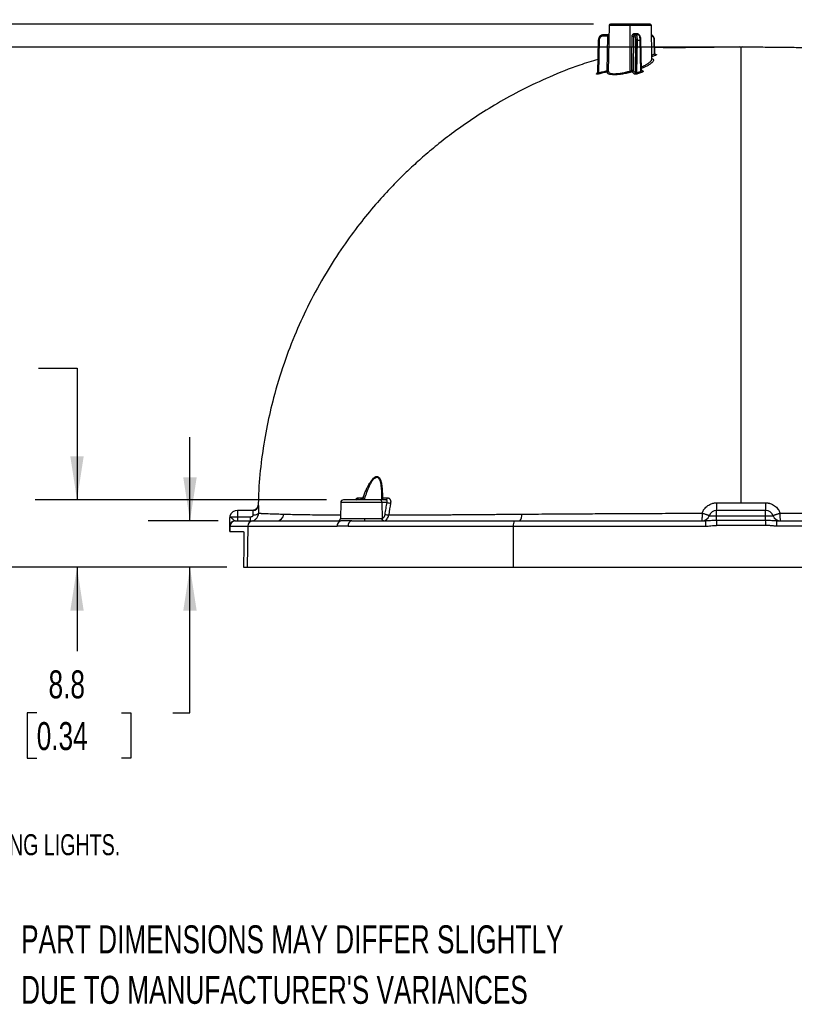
# Model space of a CAD drawing. Header units: millimetres. Extents: x 6 to 1356, y 6 to 1007.
# Tile 2 of 21: x 275 to 568, y 37 to 410. Entities that reach past the tile are written whole.
import ezdxf

# ---------------------------------------------------------------- set-up
doc = ezdxf.new("R2010")
doc.units = ezdxf.units.MM
doc.header["$LTSCALE"] = 5
doc.layers.add('DIMENSIONS', color=140, linetype='Continuous', lineweight=25)
doc.layers.add('TEXT', color=140, linetype='Continuous', lineweight=25)
doc.styles.add('SLDTEXTSTYLE0', font='TXT', dxfattribs={"width": 0.7})
doc.dimstyles.new('SLDDIMSTYLE0', dxfattribs={"dimtxt": 10.790039, "dimasz": 16.51, "dimexe": 0, "dimexo": 0.0625, "dimgap": 2.69751, "dimtad": 0, "dimtih": 1, "dimtoh": 1, "dimlfac": 0.5, "dimrnd": 1e-09, "dimzin": 12, "dimdsep": 46, "dimtxsty": 'SLDTEXTSTYLE0', "dimsah": 1, "dimcen": 0, "dimadec": 0, "dimazin": 3, "dimtfac": 1, "dimtofl": 0, "dimtmove": 0, "dimatfit": 3, "dimfxl": 0, "dimfrac": 2, "dimtolj": 1, "dimtzin": 12, "dimarcsym": 0})
doc.dimstyles.new('SLDDIMSTYLE1', dxfattribs={"dimtxt": 10.790039, "dimasz": 16.51, "dimexe": 0, "dimexo": 0.0625, "dimgap": 2.69751, "dimtad": 0, "dimtih": 1, "dimtoh": 1, "dimlfac": 0.5, "dimrnd": 1e-09, "dimzin": 12, "dimdsep": 46, "dimtxsty": 'SLDTEXTSTYLE0', "dimsah": 1, "dimcen": 0.09, "dimadec": 0, "dimazin": 3, "dimtfac": 1, "dimtmove": 0, "dimatfit": 0, "dimfxl": 0, "dimfrac": 2, "dimtolj": 1, "dimtzin": 12, "dimarcsym": 0})
doc.dimstyles.new('SLDDIMSTYLE2', dxfattribs={"dimtxt": 10.790039, "dimasz": 16.51, "dimexe": 0, "dimexo": 0.0625, "dimgap": 2.69751, "dimtad": 0, "dimtih": 1, "dimtoh": 1, "dimlfac": 0.5, "dimrnd": 1e-09, "dimzin": 12, "dimdsep": 46, "dimtxsty": 'SLDTEXTSTYLE0', "dimsah": 1, "dimcen": 0.09, "dimadec": 0, "dimazin": 3, "dimtfac": 1, "dimtofl": 0, "dimtmove": 0, "dimatfit": 3, "dimfxl": 0, "dimfrac": 2, "dimtolj": 1, "dimtzin": 12, "dimarcsym": 0})

# ---------------------------------------------------------------- blocks, each defined once
blk = doc.blocks.new('SW_NOTE_0_2')
at = {"layer": 'TEXT', "color": 0, "char_height": 10.5833, "attachment_point": 1, "style": 'SLDTEXTSTYLE0'}
for s, insert in [('PART DIMENSIONS MAY DIFFER SLIGHTLY', (0, 13.64)), ("DUE TO MANUFACTURER'S VARIANCES", (0, -5.47))]:
    blk.add_mtext(s, dxfattribs=dict(at, insert=insert))
blk = doc.blocks.new('_D')
at = {"layer": 'DIMENSIONS'}
for p, q in [((677.49, 349.33), (719.98, 391.82)), ((719.98, 391.82), (751.73, 391.82)), ((758.98, 393.34), (755.35, 393.34)), ((755.35, 393.34), (755.35, 376.19)), ((791.04, 393.34), (794.66, 393.34)), ((794.66, 393.34), (794.66, 376.19)), ((755.35, 376.19), (758.98, 376.19)), ((794.66, 376.19), (791.04, 376.19))]:
    blk.add_line(p, q, dxfattribs=at)
blk.add_solid([(677.49, 349.33), (690.96, 359.21), (687.37, 362.8)], dxfattribs=at)
at = {"layer": 'DIMENSIONS', "char_height": 10.583, "attachment_point": 1, "style": 'SLDTEXTSTYLE0'}
for s, insert in [('R91.4', (754.07, 409.4)), ('3.60', (758.98, 389.84))]:
    blk.add_mtext(s, dxfattribs=dict(at, insert=insert))
blk = doc.blocks.new('_D_1')
at = {"layer": 'DIMENSIONS'}
for p, q in [((230.64, 277.66), (227.02, 277.66)), ((227.02, 277.66), (227.02, 260.51)), ((262.71, 277.66), (266.33, 277.66)), ((266.33, 277.66), (266.33, 260.51)), ((282.16, 277.66), (296.75, 277.66)), ((296.75, 277.66), (296.75, 227.87)), ((227.02, 260.51), (230.64, 260.51)), ((266.33, 260.51), (262.71, 260.51)), ((391.22, 227.87), (280.88, 227.87)), ((353.44, 202.37), (280.88, 202.37)), ((296.75, 202.37), (296.75, 170.62))]:
    blk.add_line(p, q, dxfattribs=at)
for points in [[(296.75, 227.87), (299.29, 244.38), (294.21, 244.38)], [(296.75, 202.37), (294.21, 185.86), (299.29, 185.86)]]:
    blk.add_solid(points, dxfattribs=at)
at = {"layer": 'DIMENSIONS', "char_height": 10.583, "attachment_point": 1, "style": 'SLDTEXTSTYLE0'}
for s, insert in [('12.8', (230.64, 293.72)), ('0.50', (230.64, 274.16))]:
    blk.add_mtext(s, dxfattribs=dict(at, insert=insert))
blk = doc.blocks.new('_D_2')
at = {"layer": 'DIMENSIONS'}
for p, q in [((339.51, 219.87), (339.51, 251.62)), ((350.13, 219.87), (323.63, 219.87)), ((353.44, 202.37), (323.63, 202.37)), ((339.51, 147.26), (339.51, 202.37)), ((281.5, 147.26), (277.87, 147.26)), ((277.87, 147.26), (277.87, 130.11)), ((313.56, 147.26), (317.18, 147.26)), ((317.18, 147.26), (317.18, 130.11)), ((333.01, 147.26), (339.51, 147.26)), ((277.87, 130.11), (281.5, 130.11)), ((317.18, 130.11), (313.56, 130.11))]:
    blk.add_line(p, q, dxfattribs=at)
for points in [[(339.51, 219.87), (342.05, 236.38), (336.97, 236.38)], [(339.51, 202.37), (336.97, 185.86), (342.05, 185.86)]]:
    blk.add_solid(points, dxfattribs=at)
at = {"layer": 'DIMENSIONS', "char_height": 10.583, "attachment_point": 1, "style": 'SLDTEXTSTYLE0'}
for s, insert in [('8.8', (285.98, 163.32)), ('0.34', (281.5, 143.75))]:
    blk.add_mtext(s, dxfattribs=dict(at, insert=insert))
blk = doc.blocks.new('_D_3')
at = {"layer": 'DIMENSIONS'}
for p, q in [((492.29, 407.87), (136.86, 407.87)), ((152.74, 407.87), (152.74, 346.2)), ((136.71, 326.64), (133.08, 326.64)), ((133.08, 326.64), (133.08, 309.49)), ((168.77, 326.64), (172.39, 326.64)), ((172.39, 326.64), (172.39, 309.49)), ((133.08, 309.49), (136.71, 309.49)), ((172.39, 309.49), (168.77, 309.49)), ((152.74, 202.37), (152.74, 307.07)), ((353.44, 202.37), (136.86, 202.37))]:
    blk.add_line(p, q, dxfattribs=at)
for points in [[(152.74, 407.87), (150.2, 391.36), (155.28, 391.36)], [(152.74, 202.37), (155.28, 218.88), (150.2, 218.88)]]:
    blk.add_solid(points, dxfattribs=at)
at = {"layer": 'DIMENSIONS', "char_height": 10.583, "attachment_point": 1, "style": 'SLDTEXTSTYLE0'}
for s, insert in [('102.8', (132.22, 342.69)), ('4.05', (136.71, 323.13))]:
    blk.add_mtext(s, dxfattribs=dict(at, insert=insert))
blk = doc.blocks.new('_D_4')
at = {"layer": 'DIMENSIONS'}
for p, q in [((541.8, 399.25), (186.8, 399.25)), ((202.67, 399.25), (202.67, 324.16)), ((186.64, 304.6), (183.02, 304.6)), ((183.02, 304.6), (183.02, 287.45)), ((218.71, 304.6), (222.33, 304.6)), ((222.33, 304.6), (222.33, 287.45)), ((183.02, 287.45), (186.64, 287.45)), ((222.33, 287.45), (218.71, 287.45)), ((202.67, 202.37), (202.67, 285.03)), ((353.44, 202.37), (186.8, 202.37))]:
    blk.add_line(p, q, dxfattribs=at)
for points in [[(202.67, 399.25), (200.13, 382.74), (205.21, 382.74)], [(202.67, 202.37), (205.21, 218.88), (200.13, 218.88)]]:
    blk.add_solid(points, dxfattribs=at)
at = {"layer": 'DIMENSIONS', "char_height": 10.583, "attachment_point": 1, "style": 'SLDTEXTSTYLE0'}
for s, insert in [('98.4', (186.64, 320.65)), ('3.88', (186.64, 301.09))]:
    blk.add_mtext(s, dxfattribs=dict(at, insert=insert))

msp = doc.modelspace()

# ---------------------------------------------------------------- linework, layer by layer
for p, q in [((498.142, 407.374), (497.842, 390.164)), ((506.151, 407.374), (498.142, 407.374)), ((506.151, 407.865), (498.642, 407.865)), ((513.659, 407.865), (506.151, 407.865)), ((506.151, 407.374), (506.151, 407.865)), ((506.151, 390.152), (506.151, 407.374)), ((514.159, 407.374), (506.151, 407.374)), ((514.38, 394.74), (514.159, 407.374)), ((495.639, 403.805), (496.009, 403.865)), ((497.736, 403.374), (495.88, 403.374)), ((497.772, 403.865), (496.009, 403.865)), ((497.494, 390.319), (497.736, 403.374)), ((507.403, 403.374), (507.232, 390.319)), ((507.9, 403.374), (507.403, 403.374)), ((507.808, 404.356), (508.66, 404.356)), ((508.383, 403.865), (507.911, 403.865)), ((509.288, 403.865), (508.383, 403.865)), ((494.054, 401.902), (493.788, 389.471)), ((494.424, 401.9), (494.159, 389.47)), ((508.11, 389.47), (508.264, 401.9)), ((508.593, 389.471), (508.746, 401.902)), ((508.723, 389.552), (508.876, 401.9)), ((508.876, 401.9), (509.831, 401.9)), ((509.831, 401.9), (510.085, 390.02)), ((510.445, 390.514), (510.201, 401.902)), ((510.201, 401.902), (510.201, 401.902)), ((515.25, 401.9), (515.396, 401.904)), ((515.38, 396.623), (515.25, 401.9)), ((515.521, 396.824), (515.396, 401.904)), ((547.709, 399.256), (545.033, 399.245)), ((551.239, 399.245), (548.592, 399.256)), ((514.355, 396.184), (515.38, 396.623)), ((515.829, 396.152), (514.366, 395.525)), ((515.657, 396.442), (515.822, 396.442)), ((493.479, 389.1), (493.737, 389.423)), ((497.881, 390.163), (497.898, 390.012)), ((508.723, 389.552), (510.085, 390.02)), ((510.441, 390.672), (511.021, 390.142)), ((411.421, 227.865), (397.57, 227.865)), ((405.431, 227.865), (405.643, 228.211)), ((405.643, 227.865), (405.643, 228.211)), ((413.68, 227.865), (411.421, 227.865)), ((411.983, 227.986), (411.978, 227.865)), ((411.991, 228.354), (411.979, 227.927)), ((357.481, 223.865), (357.481, 221.465)), ((363.377, 223.865), (357.481, 223.865)), ((396.571, 226.883), (396.465, 220.848)), ((412.149, 226.883), (396.571, 226.883)), ((412.149, 226.883), (412.225, 220.863)), ((414.102, 226.883), (412.149, 226.883)), ((557.421, 223.865), (538.881, 223.865)), ((538.881, 221.865), (538.881, 223.865)), ((557.421, 221.865), (557.421, 223.865)), ((354.65, 221.857), (354.643, 221.465)), ((354.643, 221.465), (357.481, 221.465)), ((356.632, 219.865), (363.317, 219.865)), ((357.481, 221.465), (357.481, 219.865)), ((357.481, 221.465), (362.462, 221.465)), ((362.462, 219.865), (362.462, 221.465)), ((363.317, 219.865), (396.679, 219.865)), ((396.465, 220.848), (405.588, 220.848)), ((400.783, 219.865), (462.348, 219.865)), ((405.588, 220.848), (405.588, 219.865)), ((405.588, 220.848), (412.073, 220.848)), ((462.348, 219.865), (534.708, 219.865)), ((538.881, 220.048), (538.881, 221.865)), ((538.881, 221.865), (557.421, 221.865)), ((557.421, 220.048), (557.421, 221.865)), ((557.421, 221.865), (560.249, 221.865)), ((561.593, 219.865), (633.954, 219.865)), ((354.479, 217.9), (354.444, 215.865)), ((354.65, 217.9), (354.614, 215.865)), ((354.65, 217.9), (361.37, 217.9)), ((361.37, 217.9), (361.106, 202.365)), ((361.37, 217.9), (395.234, 217.9)), ((399.4, 217.9), (461.893, 217.9)), ((461.893, 217.9), (461.831, 202.365)), ((461.893, 217.9), (534.637, 217.9)), ((634.409, 217.9), (561.665, 217.9)), ((354.614, 215.865), (359.719, 215.865)), ((359.788, 202.365), (361.106, 202.365)), ((361.106, 202.365), (461.831, 202.365)), ((461.831, 202.365), (634.47, 202.365))]:
    msp.add_line(p, q)
at = {"flags": 128}
for points in [[(497.772, 403.865), (497.867, 403.875), (497.922, 403.889)], [(497.988, 403.916), (498.042, 403.948), (498.083, 403.979)], [(508.816, 403.865), (508.786, 403.875), (508.757, 403.902), (508.73, 403.948), (508.707, 404.009), (508.687, 404.083), (508.673, 404.168), (508.664, 404.26), (508.66, 404.356)], [(545.033, 399.244), (545.027, 399.249), (545.007, 399.229)], [(551.264, 399.229), (551.245, 399.249), (551.239, 399.245)], [(515.704, 396.424), (515.742, 396.424), (515.822, 396.442)], [(365.448, 222.803), (365.395, 222.654), (365.271, 222.512), (365.081, 222.382), (364.832, 222.268), (364.533, 222.176), (364.195, 222.108), (363.829, 222.066), (363.45, 222.053)]]:
    msp.add_lwpolyline(points, dxfattribs=at)
for centre, radius, start, end in [((498.642, 407.365), 0.5, 90, 179), ((513.659, 407.365), 0.5, 1, 90), ((496.449, 403.487), 0.58, 139.29528, 191.1942), ((497.999, 416.869), 13.498, 268.88434, 270.3104), ((507.139, 415.386), 12.015, 268.7417, 271.2583), ((508.479, 404.24), 0.681, 170.20638, 213.42405), ((508.392, 403.374), 0.491, 90.98724, 179.999), ((509.286, 403.389), 0.476, 40.67714, 89.75505), ((494.204, 395.196), 6.708, 88.11432, 91.27936), ((508.544, 392.22), 9.684, 88.80395, 91.66125), ((508.467, 379.216), 22.688, 88.96859, 89.29539), ((510.065, 393.756), 8.148, 89.0432, 91.64531), ((515.928, 396.696), 0.553, 187.5497, 259.69489), ((493.38, 389.519), 0.431, 283.39113, 321.99046), ((493.366, 389.201), 0.837, 347.41658, 18.74795), ((507.587, 389.519), 0.526, 287.89364, 354.6768), ((509.726, 389.807), 1.034, 194.28911, 223.12337), ((511.083, 390.265), 1.027, 193.78513, 222.7754), ((510.879, 390.582), 0.462, 226.65519, 287.92197), ((397.57, 226.865), 1, 90, 179), ((402.388, 228.683), 0.823, 276.68135, 354.36213), ((388.399, 180.286), 51.085, 70.21106, 71.04513), ((411.264, 226.988), 0.892, 353.23565, 79.80041), ((412.364, 228.197), 0.405, 93.71541, 157.16367), ((413.541, 228.631), 0.778, 280.32396, 357.86997), ((357.481, 220.865), 3, 90, 160.69744), ((363.377, 225.865), 2, 270.01065, 358.04547), ((415.51, 230.929), 4.284, 250.80665, 269.28593), ((538.881, 220.865), 3, 90, 160.52878), ((513.765, 226.046), 25.21, 355.03821, 1.59378), ((582.536, 226.046), 25.21, 178.40622, 184.96179), ((557.421, 220.865), 3, 19.47122, 90), ((356.479, 217.865), 2, 90, 179), ((355.277, 221.08), 0.742, 148.71999, 178.44769), ((356.537, 221.196), 2, 160.69744, 179), ((356.641, 217.874), 1.991, 90.2404, 179.2497), ((363.343, 217.892), 1.973, 90.75455, 179.76972), ((372.141, 222.81), 2.945, 270.6822, 353.19764), ((397.002, 218.114), 1.781, 100.45721, 186.90225), ((395.465, 220.865), 1, 270, 359), ((401.151, 218.137), 1.767, 102.03645, 187.6991), ((412.953, 220.736), 0.888, 172.79739, 258.9664), ((413.207, 220.854), 0.982, 179.47969, 259.70153), ((414.776, 226.708), 4.559, 252.06627, 269.39717), ((464.382, 218.359), 2.531, 143.47467, 190.44089), ((461.921, 221.924), 3.218, 320.23424, 9.61562), ((533.224, 222.865), 3, 270, 340.52878), ((548.383, 218.385), 13.754, 173.82247, 182.0207), ((576.445, 218.123), 37.614, 177.06716, 179.87659), ((519.856, 218.123), 37.614, 0.12341, 2.93284), ((563.077, 222.865), 3, 199.47122, 270), ((547.919, 218.385), 13.754, 357.9793, 6.17753)]:
    msp.add_arc(centre, radius, start, end)
msp.add_ellipse((730.351, -3961.295), major_axis=(0, 12940.063), ratio=0.0302453, start_param=1.24218, end_param=1.2432032)
for points, knots in [([(496.009, 403.865), (495.508, 403.865), (495.011, 403.655), (494.295, 402.929), (494.081, 402.419), (494.071, 401.9)], [0, 0, 0, 0, 0.5, 0.5, 1, 1, 1, 1]), ([(495.88, 403.374), (495.834, 403.373), (495.744, 403.37), (495.611, 403.35), (495.479, 403.318), (495.301, 403.256), (495.085, 403.142), (494.856, 402.951), (494.666, 402.718), (494.531, 402.456), (494.444, 402.18), (494.431, 401.993), (494.424, 401.9)], [0, 0, 0, 0, 0.06020811, 0.11999488, 0.17988762, 0.2404109, 0.36982205, 0.50009841, 0.62948249, 0.75980051, 0.87965641, 1, 1, 1, 1]), ([(497.736, 403.374), (497.737, 403.402), (497.739, 403.462), (497.739, 403.552), (497.74, 403.643), (497.742, 403.762), (497.751, 403.852), (497.767, 403.862), (497.772, 403.865)], [0, 0, 0, 0, 0.1088631, 0.22856201, 0.35943058, 0.50172152, 0.82867777, 1, 1, 1, 1]), ([(498.048, 403.944), (498.045, 403.943), (498.011, 403.93), (497.931, 403.9), (497.861, 403.873)], [0, 0, 0, 0, 0.108012, 1, 1, 1, 1]), ([(506.875, 403.374), (506.877, 403.416), (506.881, 403.5), (506.906, 403.624), (506.952, 403.764), (507.027, 403.914), (507.142, 404.064), (507.282, 404.189), (507.445, 404.282), (507.623, 404.345), (507.747, 404.353), (507.808, 404.356)], [0, 0, 0, 0, 0.0836331, 0.1668625, 0.2509377, 0.3763123, 0.5001158, 0.6245942, 0.7496369, 0.8759008, 1, 1, 1, 1]), ([(507.911, 403.865), (507.886, 403.864), (507.818, 403.861), (507.691, 403.824), (507.542, 403.726), (507.426, 403.563), (507.41, 403.433), (507.403, 403.374)], [0, 0, 0, 0, 0.0968113, 0.2639823, 0.5010665, 0.7724842, 1, 1, 1, 1]), ([(508.264, 401.9), (508.264, 401.947), (508.264, 402.04), (508.261, 402.178), (508.254, 402.313), (508.24, 402.496), (508.214, 402.717), (508.167, 402.95), (508.109, 403.142), (508.043, 403.276), (507.973, 403.359), (507.924, 403.369), (507.9, 403.374)], [0, 0, 0, 0, 0.0602172, 0.1200127, 0.1799135, 0.240444, 0.3698664, 0.5001468, 0.629527, 0.7598337, 0.8796743, 1, 1, 1, 1]), ([(508.876, 401.9), (508.88, 402.419), (508.83, 402.929), (508.648, 403.655), (508.518, 403.865), (508.383, 403.865)], [0, 0, 0, 0, 0.5, 0.5, 1, 1, 1, 1]), ([(508.66, 404.356), (508.719, 404.353), (508.839, 404.345), (509.062, 404.261), (509.287, 404.106), (509.381, 403.918), (509.419, 403.841)], [0, 0, 0, 0, 0.184009, 0.3727355, 0.7435091, 1, 1, 1, 1]), ([(509.288, 403.865), (509.423, 403.865), (509.558, 403.655), (509.759, 402.929), (509.822, 402.419), (509.831, 401.9)], [0, 0, 0, 0, 0.5, 0.5, 1, 1, 1, 1]), ([(510.201, 401.902), (510.186, 402.154), (510.158, 402.63), (510.004, 403.23), (509.789, 403.589), (509.569, 403.768), (509.447, 403.808), (509.389, 403.827)], [0, 0, 0, 0, 0.29626371, 0.56121472, 0.79730599, 0.90368171, 1, 1, 1, 1]), ([(515.25, 401.9), (515.248, 401.947), (515.244, 402.04), (515.226, 402.178), (515.2, 402.313), (515.151, 402.496), (515.066, 402.717), (514.925, 402.95), (514.755, 403.142), (514.567, 403.276), (514.369, 403.359), (514.237, 403.369), (514.171, 403.374)], [0, 0, 0, 0, 0.0602172, 0.1200127, 0.1799135, 0.240444, 0.3698664, 0.5001468, 0.629527, 0.7598337, 0.8796743, 1, 1, 1, 1]), ([(515.396, 401.904), (515.387, 402.033), (515.369, 402.29), (515.239, 402.781), (514.954, 403.308), (514.563, 403.688), (514.296, 403.746), (514.222, 403.762)], [0, 0, 0, 0, 0.1519109, 0.3024506, 0.598397, 0.8890988, 1, 1, 1, 1]), ([(548.151, 399.252), (545.848, 399.227), (541.238, 399.176), (534.579, 399.052), (528.404, 399.005), (522.975, 398.966), (518.492, 398.989), (516.443, 399.027), (515.467, 399.046)], [0, 0, 0, 0, 0.1690305, 0.3384791, 0.5075582, 0.6766737, 0.8459583, 1, 1, 1, 1]), ([(548.151, 226.753), (548.151, 255.524), (548.151, 298.447), (548.151, 347.05), (548.151, 380.933), (548.151, 394.897), (548.151, 399.252)], [0.02458186, 0.02458186, 0.02458186, 0.02458186, 0.33333333, 0.5, 0.66666667, 0.90511756, 0.90511756, 0.90511756, 0.90511756]), ([(551.264, 399.229), (550.979, 399.233), (550.427, 399.239), (549.624, 399.247), (548.871, 399.251), (548.385, 399.252), (548.151, 399.252)], [0, 0, 0, 0, 0.2749038, 0.5326378, 0.7740644, 1, 1, 1, 1]), ([(580.835, 399.05), (580.378, 399.039), (579.01, 399.006), (575.466, 398.97), (570.461, 398.98), (564.574, 399.035), (558.12, 399.105), (553.549, 399.188), (551.264, 399.229)], [0, 0, 0, 0, 0.0907232, 0.2720338, 0.4544133, 0.6358362, 0.8180155, 1, 1, 1, 1]), ([(515.38, 396.623), (515.406, 396.646), (515.455, 396.688), (515.504, 396.753), (515.526, 396.801), (515.521, 396.822), (515.52, 396.824)], [0, 0, 0, 0, 0.3161999, 0.5820651, 0.9619687, 1, 1, 1, 1]), ([(515.721, 396.431), (515.721, 396.431), (515.727, 396.434), (515.711, 396.447), (515.679, 396.478), (515.62, 396.54), (515.545, 396.653), (515.529, 396.769), (515.521, 396.824)], [0, 0, 0, 0, 0.00769931, 0.17335286, 0.32763325, 0.47373146, 0.74761933, 1, 1, 1, 1]), ([(515.822, 396.442), (515.852, 396.441), (515.911, 396.44), (515.984, 396.432), (516.052, 396.417), (516.104, 396.392), (516.122, 396.356), (516.103, 396.312), (516.046, 396.262), (515.957, 396.208), (515.872, 396.171), (515.829, 396.152)], [0, 0, 0, 0, 0.0825778, 0.1654701, 0.2503655, 0.3756473, 0.4997551, 0.6231134, 0.7485593, 0.8743783, 1, 1, 1, 1]), ([(493.913, 394.537), (491.626, 393.847), (485.404, 391.972), (475.82, 388.097), (465.417, 383.241), (456.078, 378.132), (447.748, 372.959), (440.383, 367.843), (433.935, 362.907), (428.353, 358.253), (423.579, 353.961), (419.286, 349.84), (414.709, 345.161), (409.451, 339.35), (403.457, 332.046), (397.133, 323.417), (390.682, 313.377), (384.739, 302.572), (379.439, 291.146), (374.866, 279.247), (371.273, 267.396), (368.581, 255.801), (366.725, 244.642), (365.585, 234.567), (365.413, 228.209), (365.348, 225.798)], [0, 0, 0, 0, 0.03165057, 0.08608689, 0.13676743, 0.18374354, 0.22704211, 0.26664759, 0.30251726, 0.33461953, 0.3629336, 0.38756657, 0.41346631, 0.44964602, 0.49137522, 0.5386213, 0.59132599, 0.64940173, 0.70188149, 0.7581169, 0.81818488, 0.86582348, 0.91574705, 0.96803838, 1, 1, 1, 1]), ([(510.419, 391.715), (510.7, 391.841), (511.479, 392.188), (512.407, 392.712), (513.214, 393.247), (513.742, 393.676), (514.181, 394.145), (514.385, 394.5), (514.371, 394.702), (514.368, 394.74)], [0, 0, 0, 0, 0.1163513, 0.3226413, 0.4735391, 0.6114565, 0.7364617, 0.9508648, 1, 1, 1, 1]), ([(514.377, 394.917), (514.567, 394.817), (514.958, 394.613), (515.028, 394.153), (514.727, 393.601), (514.034, 392.978), (512.776, 392.141), (511.345, 391.515), (510.432, 391.116)], [0, 0, 0, 0, 0.1421491, 0.2910015, 0.4393191, 0.5884388, 0.7372079, 1, 1, 1, 1]), ([(494.183, 389.019), (494.141, 389.008), (494.058, 388.987), (493.94, 388.963), (493.813, 388.942), (493.682, 388.93), (493.567, 388.934), (493.486, 388.954), (493.445, 388.99), (493.439, 389.038), (493.466, 389.079), (493.479, 389.1)], [0, 0, 0, 0, 0.084473, 0.1673891, 0.2503041, 0.3750808, 0.4998794, 0.6238524, 0.7497073, 0.8737083, 1, 1, 1, 1]), ([(493.789, 389.459), (493.784, 389.42), (493.773, 389.338), (493.736, 389.281), (493.717, 389.251)], [0, 0, 0, 0, 0.4664133, 1, 1, 1, 1]), ([(493.788, 389.471), (493.789, 389.457), (493.791, 389.43), (493.811, 389.402), (493.844, 389.384), (493.902, 389.376), (494.008, 389.396), (494.107, 389.445), (494.159, 389.47)], [0, 0, 0, 0, 0.1362139, 0.2638557, 0.3847565, 0.5010664, 0.7369435, 1, 1, 1, 1]), ([(494.159, 389.47), (494.713, 389.616), (495.823, 389.907), (496.937, 390.181), (497.494, 390.319)], [0, 0, 0, 0, 0.4995135, 1, 1, 1, 1]), ([(497.51, 389.865), (496.958, 389.729), (495.847, 389.455), (494.74, 389.165), (494.183, 389.019)], [0, 0, 0, 0, 0.4968954, 1, 1, 1, 1]), ([(506.872, 389.865), (506.748, 389.83), (506.503, 389.76), (506.133, 389.659), (505.764, 389.563), (505.394, 389.471), (504.841, 389.339), (504.108, 389.179), (502.911, 388.955), (501.487, 388.758), (499.998, 388.68), (498.797, 388.759), (498.098, 388.956), (497.731, 389.18), (497.574, 389.357), (497.5, 389.531), (497.478, 389.691), (497.499, 389.807), (497.51, 389.865)], [0, 0, 0, 0, 0.0252578, 0.050403, 0.0754734, 0.1005066, 0.1255405, 0.1882574, 0.2505422, 0.3759766, 0.5003902, 0.6246783, 0.7500679, 0.8119738, 0.8743706, 0.9161089, 0.9579269, 1, 1, 1, 1]), ([(497.494, 390.319), (497.5, 390.293), (497.511, 390.241), (497.522, 390.168), (497.53, 390.099), (497.535, 390.016), (497.533, 389.925), (497.518, 389.885), (497.51, 389.865)], [0, 0, 0, 0, 0.12992429, 0.25630812, 0.37970453, 0.50074694, 0.74699619, 1, 1, 1, 1]), ([(497.494, 390.319), (497.597, 390.317), (497.702, 390.316), (497.841, 390.316), (497.871, 390.317), (497.864, 390.319)], [0, 0, 0, 0, 0.5, 0.5, 1, 1, 1, 1]), ([(497.51, 389.865), (497.542, 389.876), (497.601, 389.895), (497.673, 389.941), (497.727, 389.988), (497.789, 390.059), (497.836, 390.145), (497.857, 390.233), (497.863, 390.282), (497.863, 390.307), (497.864, 390.319)], [0, 0, 0, 0, 0.159328, 0.2958524, 0.4095332, 0.5003547, 0.7562355, 0.8804136, 0.9408658, 1, 1, 1, 1]), ([(497.898, 390.012), (497.9, 389.954), (497.904, 389.744), (498.264, 389.474), (498.966, 389.233), (500.013, 389.135), (501.318, 389.182), (502.816, 389.374), (504.457, 389.694), (505.574, 389.996), (506.151, 390.152)], [0, 0, 0, 0, 0.0504092, 0.181661, 0.3197039, 0.4540902, 0.5891547, 0.726812, 0.8590335, 1, 1, 1, 1]), ([(506.715, 390.319), (506.72, 390.301), (506.734, 390.252), (506.758, 390.174), (506.783, 390.096), (506.813, 390.007), (506.845, 389.918), (506.863, 389.882), (506.872, 389.865)], [0, 0, 0, 0, 0.0847721, 0.2438188, 0.3870427, 0.5007702, 0.7662285, 1, 1, 1, 1]), ([(507.232, 390.319), (507.225, 390.318), (507.206, 390.317), (507.148, 390.316), (507.051, 390.316), (506.902, 390.316), (506.786, 390.318), (506.715, 390.319)], [0, 0, 0, 0, 0.1035586, 0.2705793, 0.5007386, 0.6913446, 1, 1, 1, 1]), ([(506.872, 389.865), (506.897, 389.874), (506.943, 389.892), (507.031, 389.945), (507.127, 390.033), (507.193, 390.15), (507.223, 390.248), (507.229, 390.297), (507.232, 390.319)], [0, 0, 0, 0, 0.1327389, 0.2442871, 0.5000003, 0.7557135, 0.8904307, 1, 1, 1, 1]), ([(507.748, 389.019), (507.602, 389.165), (507.31, 389.455), (507.017, 389.729), (506.872, 389.865)], [0, 0, 0, 0, 0.5031048, 1, 1, 1, 1]), ([(507.232, 390.319), (507.379, 390.181), (507.672, 389.907), (507.964, 389.616), (508.11, 389.47)], [0, 0, 0, 0, 0.50048652, 1, 1, 1, 1]), ([(508.971, 389.1), (508.929, 389.086), (508.847, 389.058), (508.718, 389.022), (508.568, 388.986), (508.397, 388.954), (508.215, 388.934), (508.052, 388.93), (507.917, 388.944), (507.809, 388.973), (507.768, 389.003), (507.748, 389.019)], [0, 0, 0, 0, 0.0845597, 0.1675541, 0.2503661, 0.37578654, 0.50003503, 0.6229745, 0.74893393, 0.87466886, 1, 1, 1, 1]), ([(508.11, 389.47), (508.118, 389.456), (508.134, 389.43), (508.175, 389.401), (508.226, 389.384), (508.306, 389.376), (508.434, 389.397), (508.538, 389.445), (508.593, 389.471)], [0, 0, 0, 0, 0.1363633, 0.2640915, 0.3849992, 0.501221, 0.7371796, 1, 1, 1, 1]), ([(508.593, 389.471), (508.615, 389.483), (508.66, 389.508), (508.702, 389.537), (508.723, 389.552)], [0, 0, 0, 0, 0.4796785, 1, 1, 1, 1]), ([(510.328, 389.567), (510.103, 389.49), (509.65, 389.336), (509.198, 389.179), (508.971, 389.1)], [0, 0, 0, 0, 0.497566, 1, 1, 1, 1]), ([(510.085, 390.02), (510.106, 390.035), (510.157, 390.071), (510.233, 390.137), (510.314, 390.221), (510.39, 390.325), (510.438, 390.433), (510.451, 390.528), (510.433, 390.575), (510.426, 390.596)], [0, 0, 0, 0, 0.0852241, 0.1969597, 0.3353201, 0.5003474, 0.703606, 0.8699865, 1, 1, 1, 1]), ([(511.021, 390.142), (511.031, 390.13), (511.051, 390.107), (511.059, 390.065), (511.05, 390.012), (511.011, 389.947), (510.932, 389.869), (510.82, 389.789), (510.679, 389.71), (510.515, 389.634), (510.39, 389.589), (510.328, 389.567)], [0, 0, 0, 0, 0.0826681, 0.1656977, 0.2505391, 0.3749298, 0.5000607, 0.6249455, 0.7504371, 0.8760722, 1, 1, 1, 1]), ([(510.563, 390.244), (510.529, 390.286), (510.465, 390.364), (510.451, 390.456), (510.444, 390.499)], [0, 0, 0, 0, 0.53740234, 1, 1, 1, 1]), ([(404.992, 228.601), (405.09, 228.869), (405.281, 229.393), (405.579, 230.157), (405.876, 230.882), (406.173, 231.568), (406.471, 232.214), (406.768, 232.822), (407.188, 233.627), (407.732, 234.56), (408.36, 235.435), (408.893, 236.02), (409.342, 236.405), (409.812, 236.671), (410.299, 236.77), (410.737, 236.645), (411.088, 236.362), (411.371, 235.966), (411.656, 235.375), (411.921, 234.498), (412.133, 233.312), (412.273, 231.92), (412.346, 230.336), (412.34, 229.199), (412.337, 228.601)], [0, 0, 0, 0, 0.0409243, 0.0801079, 0.1175719, 0.1533408, 0.1874428, 0.2199109, 0.2507832, 0.3185808, 0.3764364, 0.4095888, 0.4391825, 0.470617, 0.5018926, 0.5332661, 0.5647171, 0.5943091, 0.6274829, 0.6850631, 0.7523513, 0.8260841, 0.908519, 1, 1, 1, 1]), ([(405.694, 228.354), (405.947, 229.172), (406.219, 229.986), (406.808, 231.583), (407.125, 232.368), (407.658, 233.507), (407.845, 233.882), (408.244, 234.601), (408.457, 234.949), (408.916, 235.586), (409.162, 235.878), (409.696, 236.321), (409.984, 236.463), (410.518, 236.449), (410.751, 236.294), (411.115, 235.838), (411.255, 235.539), (411.481, 234.899), (411.568, 234.552), (411.712, 233.83), (411.767, 233.46), (411.901, 232.331), (411.949, 231.554), (412, 229.973), (412.003, 229.167), (411.991, 228.354)], [0, 0, 0, 0, 0.125, 0.125, 0.25, 0.25, 0.3125, 0.3125, 0.375, 0.375, 0.4375, 0.4375, 0.5, 0.5, 0.5625, 0.5625, 0.625, 0.625, 0.6875, 0.6875, 0.75, 0.75, 0.875, 0.875, 1, 1, 1, 1]), ([(402.072, 227.865), (402.104, 227.918), (402.266, 228.188), (402.588, 228.418), (402.944, 228.58), (403.12, 228.595), (403.207, 228.602)], [0, 0, 0, 0, 0.1088505, 0.5535055, 0.7766893, 1, 1, 1, 1]), ([(404.992, 228.601), (404.873, 228.371), (404.614, 228.189), (404.042, 227.936), (403.726, 227.865), (403.428, 227.865)], [0, 0, 0, 0, 0.5, 0.5, 1, 1, 1, 1]), ([(412.608, 227.891), (412.604, 227.898), (412.592, 227.917), (412.521, 228.051), (412.437, 228.234), (412.371, 228.427), (412.348, 228.544), (412.337, 228.601)], [0, 0, 0, 0, 0.1441014, 0.442805, 0.7359912, 0.8726986, 1, 1, 1, 1]), ([(414.102, 226.883), (414.117, 226.931), (414.147, 227.024), (414.169, 227.158), (414.177, 227.279), (414.171, 227.385), (414.155, 227.478), (414.118, 227.6), (414.033, 227.735), (413.878, 227.845), (413.745, 227.858), (413.68, 227.865)], [0, 0, 0, 0, 0.1001081, 0.1935156, 0.2802633, 0.3604025, 0.433999, 0.5011377, 0.6745796, 0.8399512, 1, 1, 1, 1]), ([(414.318, 228.602), (414.367, 228.6), (414.464, 228.597), (414.604, 228.567), (414.738, 228.519), (414.906, 228.43), (415.095, 228.276), (415.276, 228.028), (415.407, 227.729), (415.482, 227.39), (415.506, 227.024), (415.473, 226.772), (415.457, 226.645)], [0, 0, 0, 0, 0.06278184, 0.12497219, 0.18723067, 0.25021517, 0.37456244, 0.49987392, 0.62415944, 0.74949485, 0.87443225, 1, 1, 1, 1]), ([(365.246, 225.801), (365.212, 225.555), (365.14, 225.044), (364.672, 224.393), (364.007, 223.947), (363.494, 223.892), (363.247, 223.865)], [0, 0, 0, 0, 0.2405246, 0.5000118, 0.7594916, 1, 1, 1, 1]), ([(363.45, 222.053), (363.45, 222.128), (363.451, 222.277), (363.451, 222.49), (363.45, 222.693), (363.448, 222.883), (363.445, 223.06), (363.441, 223.223), (363.436, 223.369), (363.431, 223.498), (363.424, 223.609), (363.417, 223.701), (363.408, 223.774), (363.399, 223.826), (363.388, 223.859), (363.381, 223.863), (363.377, 223.865)], [0, 0, 0, 0, 0.07064848, 0.14141301, 0.21229458, 0.2832942, 0.35441287, 0.42565157, 0.49701131, 0.56849305, 0.64009777, 0.71182645, 0.78368006, 0.85565954, 0.92776588, 1, 1, 1, 1]), ([(365.375, 225.797), (365.378, 225.795), (365.383, 225.791), (365.39, 225.765), (365.398, 225.723), (365.404, 225.664), (365.414, 225.551), (365.425, 225.346), (365.436, 224.993), (365.443, 224.555), (365.447, 224.094), (365.449, 223.648), (365.449, 223.239), (365.448, 222.949), (365.448, 222.803)], [0, 0, 0, 0, 0.0504048, 0.1005498, 0.1506128, 0.2007724, 0.2512058, 0.3760007, 0.5008328, 0.6255372, 0.7502622, 0.8336142, 0.9165986, 1, 1, 1, 1]), ([(413.372, 222.37), (413.49, 223.123), (413.727, 224.63), (413.977, 226.131), (414.102, 226.883)], [0, 0, 0, 0, 0.4997944, 1, 1, 1, 1]), ([(533.352, 222.801), (533.388, 222.897), (533.459, 223.088), (533.584, 223.365), (533.722, 223.636), (533.875, 223.899), (534.041, 224.155), (534.339, 224.566), (534.814, 225.099), (535.523, 225.68), (536.31, 226.149), (537.067, 226.452), (537.754, 226.632), (538.357, 226.728), (538.762, 226.741), (538.966, 226.747)], [0, 0, 0, 0, 0.0418872, 0.0835543, 0.1251116, 0.1666695, 0.2083383, 0.2502269, 0.3751303, 0.5001876, 0.6250307, 0.7500753, 0.8335015, 0.9165049, 1, 1, 1, 1]), ([(557.336, 226.747), (557.438, 226.745), (557.642, 226.742), (557.947, 226.717), (558.25, 226.678), (558.55, 226.624), (558.847, 226.553), (559.335, 226.412), (559.997, 226.146), (560.784, 225.677), (561.491, 225.096), (562.033, 224.488), (562.434, 223.902), (562.728, 223.368), (562.876, 222.991), (562.95, 222.801)], [0, 0, 0, 0, 0.0420335, 0.0838396, 0.1255334, 0.1672309, 0.2090477, 0.2510982, 0.3759439, 0.5007792, 0.6255856, 0.7503747, 0.833707, 0.9166229, 1, 1, 1, 1]), ([(354.535, 221.1), (354.532, 220.902), (354.528, 220.69), (354.521, 220.281), (354.517, 220.08), (354.507, 219.5), (354.501, 219.148), (354.493, 218.703), (354.491, 218.567), (354.487, 218.332), (354.485, 218.232), (354.481, 217.988), (354.479, 217.9), (354.479, 217.9)], [0, 0, 0, 0, 0.125, 0.125, 0.25, 0.25, 0.5, 0.5, 0.625, 0.625, 0.75, 0.75, 1, 1, 1, 1]), ([(356.479, 219.865), (356.43, 219.865), (356.369, 219.909), (356.201, 220.072), (356.093, 220.192), (355.793, 220.489), (355.597, 220.665), (355.234, 220.955), (355.104, 221.056), (354.915, 221.209), (354.853, 221.261), (354.739, 221.364), (354.686, 221.416), (354.643, 221.465)], [0, 0, 0, 0, 0.25, 0.25, 0.5, 0.5, 0.75, 0.75, 0.875, 0.875, 0.9375, 0.9375, 1, 1, 1, 1]), ([(362.462, 219.865), (362.862, 219.865), (363.256, 219.945), (363.806, 220.177), (363.979, 220.271), (364.305, 220.492), (364.458, 220.62), (364.732, 220.899), (364.853, 221.049), (365.065, 221.372), (365.155, 221.544), (365.369, 222.068), (365.442, 222.439), (365.448, 222.803)], [0, 0, 0, 0, 0.25, 0.25, 0.375, 0.375, 0.5, 0.5, 0.625, 0.625, 0.75, 0.75, 1, 1, 1, 1]), ([(362.462, 221.465), (362.519, 221.467), (362.63, 221.47), (362.792, 221.495), (362.942, 221.535), (363.088, 221.594), (363.224, 221.672), (363.342, 221.777), (363.432, 221.906), (363.444, 222.005), (363.45, 222.053)], [0, 0, 0, 0, 0.134155, 0.2611943, 0.3826383, 0.5002249, 0.6311061, 0.7497873, 0.8785893, 1, 1, 1, 1]), ([(365.448, 222.803), (365.484, 222.802), (365.558, 222.798), (365.696, 222.791), (365.855, 222.784), (366.04, 222.775), (366.251, 222.766), (366.489, 222.755), (366.756, 222.744), (367.052, 222.731), (367.38, 222.718), (367.74, 222.703), (368.135, 222.688), (368.789, 222.663), (369.822, 222.625), (371.345, 222.573), (372.919, 222.523), (374.185, 222.488), (374.849, 222.468), (375.065, 222.461)], [0, 0, 0, 0, 0.0374471, 0.0756438, 0.1145939, 0.1543014, 0.1947708, 0.2360069, 0.278015, 0.320801, 0.364371, 0.4087319, 0.453891, 0.4998562, 0.6188888, 0.7499085, 0.8763606, 0.9598946, 1, 1, 1, 1]), ([(375.065, 222.461), (375.869, 222.435), (377.478, 222.382), (380.786, 222.313), (384.726, 222.252), (389.41, 222.205), (393.354, 222.175), (395.913, 222.166), (396.488, 222.164)], [0, 0, 0, 0, 0.18747187, 0.37527755, 0.56451094, 0.75467986, 0.94489945, 1, 1, 1, 1]), ([(400.783, 219.865), (400.003, 219.865), (399.225, 219.874), (397.821, 219.874), (397.196, 219.865), (396.679, 219.865)], [0, 0, 0, 0, 0.5, 0.5, 1, 1, 1, 1]), ([(412.073, 220.848), (412.099, 220.848), (412.15, 220.85), (412.2, 220.858), (412.225, 220.863)], [0, 0, 0, 0, 0.4999779, 1, 1, 1, 1]), ([(412.225, 220.863), (412.271, 220.873), (412.361, 220.893), (412.494, 220.948), (412.643, 221.034), (412.803, 221.162), (412.966, 221.345), (413.108, 221.561), (413.224, 221.809), (413.317, 222.079), (413.354, 222.273), (413.372, 222.37)], [0, 0, 0, 0, 0.0831425, 0.1662288, 0.2501071, 0.374766, 0.4992924, 0.6235258, 0.749043, 0.8747824, 1, 1, 1, 1]), ([(413.032, 219.887), (413.435, 219.961), (413.818, 220.219), (414.42, 221.019), (414.635, 221.558), (414.728, 222.149)], [0, 0, 0, 0, 0.5, 0.5, 1, 1, 1, 1]), ([(414.728, 222.149), (415.144, 222.15), (415.977, 222.152), (417.246, 222.155), (418.532, 222.158), (419.837, 222.162), (421.159, 222.167), (422.5, 222.172), (423.858, 222.177), (425.233, 222.183), (426.626, 222.189), (428.036, 222.196), (429.463, 222.203), (430.906, 222.21), (432.367, 222.218), (433.843, 222.226), (435.337, 222.235), (436.846, 222.244), (438.627, 222.255), (440.704, 222.269), (443.101, 222.285), (445.577, 222.303), (448.133, 222.322), (450.768, 222.342), (453.481, 222.363), (456.273, 222.386), (459.142, 222.41), (462.087, 222.435), (464.086, 222.452), (465.094, 222.461)], [0, 0, 0, 0, 0.0285927, 0.0572857, 0.0860782, 0.1149696, 0.1439593, 0.1730465, 0.2022306, 0.2315107, 0.2608861, 0.2903561, 0.3199199, 0.3495767, 0.3793258, 0.4091663, 0.4390976, 0.4691192, 0.4992304, 0.5446061, 0.5910421, 0.6385338, 0.6870758, 0.7366622, 0.7872862, 0.8389404, 0.8916167, 0.9453064, 1, 1, 1, 1]), ([(465.094, 222.461), (465.673, 222.465), (467.381, 222.478), (470.771, 222.5), (475.814, 222.532), (482.693, 222.575), (490.604, 222.622), (498.074, 222.664), (504.308, 222.696), (509.515, 222.721), (514.571, 222.743), (519.477, 222.762), (524.234, 222.778), (528.842, 222.791), (531.865, 222.798), (533.352, 222.801)], [0, 0, 0, 0, 0.0258486, 0.0762829, 0.1511176, 0.2501128, 0.3810983, 0.500192, 0.5784714, 0.6544052, 0.7280292, 0.7993751, 0.8684703, 0.9353385, 1, 1, 1, 1]), ([(533.352, 222.801), (533.352, 222.72), (533.351, 222.555), (533.35, 222.309), (533.347, 222.064), (533.344, 221.821), (533.34, 221.582), (533.334, 221.351), (533.328, 221.128), (533.321, 220.916), (533.311, 220.645), (533.294, 220.334), (533.273, 220.077), (533.249, 219.901), (533.233, 219.879), (533.224, 219.865)], [0, 0, 0, 0, 0.0528026, 0.1062997, 0.1604927, 0.2153827, 0.2709711, 0.3272592, 0.3842479, 0.4419383, 0.5003312, 0.6233594, 0.7598826, 0.8601648, 1, 1, 1, 1]), ([(536.052, 221.865), (536.051, 221.865), (536.05, 221.866), (536.034, 221.87), (536.004, 221.879), (535.952, 221.896), (535.838, 221.934), (535.628, 222.005), (535.293, 222.121), (534.869, 222.267), (534.415, 222.428), (533.894, 222.609), (533.549, 222.731), (533.352, 222.801)], [0, 0, 0, 0, 0.0385865, 0.0770589, 0.117131, 0.1761022, 0.2408399, 0.369223, 0.5001543, 0.6167415, 0.759456, 0.8620138, 1, 1, 1, 1]), ([(538.881, 220.048), (538.471, 220.049), (538.062, 220.041), (537.279, 220.008), (536.907, 219.984), (535.861, 219.912), (535.257, 219.865), (534.708, 219.865)], [0, 0, 0, 0, 0.25, 0.25, 0.5, 0.5, 1, 1, 1, 1]), ([(536.052, 221.865), (536.053, 221.865), (536.054, 221.865), (536.067, 221.865), (536.111, 221.864), (536.24, 221.865), (536.501, 221.866), (536.845, 221.865), (537.25, 221.864), (537.655, 221.865), (538.071, 221.865), (538.466, 221.865), (538.74, 221.865), (538.881, 221.865)], [0, 0, 0, 0, 0.0299309, 0.0600616, 0.1201084, 0.2400653, 0.3699962, 0.4999271, 0.6058825, 0.7275568, 0.8143675, 0.9051144, 1, 1, 1, 1]), ([(561.593, 219.865), (561.043, 219.865), (560.44, 219.912), (559.047, 220.008), (558.249, 220.051), (557.421, 220.048)], [0, 0, 0, 0, 0.5, 0.5, 1, 1, 1, 1]), ([(562.95, 222.801), (562.878, 222.776), (562.741, 222.727), (562.545, 222.658), (562.368, 222.596), (562.21, 222.54), (562.071, 222.492), (561.796, 222.396), (561.432, 222.267), (561.008, 222.121), (560.674, 222.005), (560.463, 221.934), (560.35, 221.896), (560.291, 221.877), (560.256, 221.867), (560.251, 221.866), (560.249, 221.865)], [0, 0, 0, 0, 0.0499933, 0.0960494, 0.1381566, 0.1763121, 0.2105202, 0.2407909, 0.3834417, 0.5000157, 0.6309081, 0.7592531, 0.8239514, 0.8829253, 0.9422951, 1, 1, 1, 1]), ([(563.077, 219.865), (563.074, 219.867), (563.068, 219.87), (563.058, 219.896), (563.05, 219.932), (563.043, 219.975), (563.037, 220.021), (563.024, 220.127), (563.007, 220.334), (562.988, 220.69), (562.974, 221.077), (562.964, 221.483), (562.956, 221.913), (562.951, 222.355), (562.95, 222.654), (562.95, 222.801)], [0, 0, 0, 0, 0.051097, 0.0977863, 0.140067, 0.1779386, 0.2114009, 0.2404536, 0.3769587, 0.5000087, 0.6045269, 0.706779, 0.8067706, 0.9045085, 1, 1, 1, 1]), ([(562.95, 222.801), (563.811, 222.8), (565.551, 222.796), (568.186, 222.789), (570.872, 222.781), (573.609, 222.773), (576.396, 222.763), (579.235, 222.752), (582.124, 222.741), (585.065, 222.728), (588.057, 222.715), (591.1, 222.7), (594.194, 222.685), (598.986, 222.66), (605.717, 222.622), (614.247, 222.571), (621.937, 222.523), (627.551, 222.488), (630.314, 222.468), (631.207, 222.461)], [0, 0, 0, 0, 0.0374748, 0.0756996, 0.1146779, 0.1544138, 0.1949117, 0.2361763, 0.278213, 0.3210273, 0.3646256, 0.4090143, 0.4542006, 0.5001926, 0.6191802, 0.7500587, 0.8766179, 0.9601004, 1, 1, 1, 1]), ([(399.4, 217.9), (399.252, 217.901), (398.898, 217.903), (398.194, 217.916), (397.293, 217.933), (396.401, 217.916), (395.716, 217.903), (395.376, 217.901), (395.234, 217.9)], [0, 0, 0, 0, 0.1041663, 0.2500158, 0.5, 0.7499842, 0.8958337, 1, 1, 1, 1]), ([(534.637, 217.9), (535.338, 217.9), (536.036, 217.978), (537.432, 218.138), (538.13, 218.21), (538.832, 218.204)], [0, 0, 0, 0, 0.5, 0.5, 1, 1, 1, 1]), ([(557.47, 218.204), (556.582, 218.197), (554.808, 218.182), (552.145, 218.169), (549.482, 218.162), (546.819, 218.162), (544.156, 218.169), (541.494, 218.182), (539.719, 218.197), (538.832, 218.204)], [0, 0, 0, 0, 0.1428594, 0.2857165, 0.4285723, 0.5714277, 0.7142835, 0.8571406, 1, 1, 1, 1]), ([(561.665, 217.9), (561.556, 217.901), (561.331, 217.904), (560.98, 217.921), (560.59, 217.949), (560.117, 217.996), (559.574, 218.057), (559.025, 218.119), (558.493, 218.168), (557.988, 218.2), (557.637, 218.203), (557.47, 218.204)], [0, 0, 0, 0, 0.0774143, 0.1607272, 0.250003, 0.3561784, 0.499985, 0.639554, 0.7499459, 0.8809181, 1, 1, 1, 1]), ([(359.719, 215.865), (359.73, 215.863), (359.75, 215.859), (359.78, 215.827), (359.809, 215.774), (359.837, 215.696), (359.865, 215.585), (359.889, 215.443), (359.906, 215.273), (359.916, 215.089), (359.917, 214.963), (359.917, 214.9)], [0, 0, 0, 0, 0.0950653, 0.1890729, 0.2839455, 0.3921421, 0.4999553, 0.6280056, 0.7558717, 0.8772673, 1, 1, 1, 1])]:
    msp.add_open_spline(points, degree=3, knots=knots)
for points in [[(506.715, 390.319), (506.77, 394.67), (506.823, 399.022), (506.875, 403.374)], [(506.151, 390.152), (506.339, 390.207), (506.527, 390.263), (506.715, 390.319)], [(403.207, 228.602), (403.795, 228.602), (404.39, 228.601), (404.992, 228.601)], [(405.643, 228.211), (405.662, 228.258), (405.679, 228.306), (405.694, 228.354)], [(412.337, 228.601), (412.991, 228.601), (413.652, 228.602), (414.318, 228.602)], [(415.457, 226.645), (415.206, 225.148), (414.963, 223.65), (414.728, 222.149)], [(538.966, 226.747), (542.027, 226.749), (545.088, 226.751), (548.151, 226.753)], [(548.151, 226.753), (551.213, 226.751), (554.275, 226.749), (557.336, 226.747)], [(557.421, 220.048), (551.248, 220.014), (545.06, 220.014), (538.881, 220.048)], [(354.479, 217.9), (354.479, 217.9), (354.536, 217.9), (354.65, 217.9)]]:
    msp.add_open_spline(points, degree=3)

# ---------------------------------------------------------------- block references
at = {"layer": 'TEXT'}
msp.add_blockref('SW_NOTE_0_2', (275.596, 53.177), dxfattribs=at)

# ---------------------------------------------------------------- texts
at = {"layer": 'TEXT', "insert": (39.829, 101.311), "char_height": 7.9375, "attachment_point": 1, "style": 'SLDTEXTSTYLE0'}
msp.add_mtext('WENGLORTPL DOME, FOR USE WITH MODULAR-RING 130MM RING LIGHTS.', dxfattribs=at)

# ---------------------------------------------------------------- dimensions: what is measured, and where the dimension line sits
at = {"layer": 'DIMENSIONS'}
for base, p1, p2, dimstyle, picture, middle in [((152.739, 407.865), (359.788, 202.365), (498.642, 407.865), 'SLDDIMSTYLE2', '_D_3', (152.739, 326.636)), ((202.675, 202.365), (548.151, 399.252), (359.788, 202.365), 'SLDDIMSTYLE2', '_D_4', (202.675, 304.596)), ((296.75, 227.865), (359.788, 202.365), (397.57, 227.865), 'SLDDIMSTYLE1', '_D_1', (296.75, 277.663)), ((339.505, 202.365), (356.479, 219.865), (359.788, 202.365), 'SLDDIMSTYLE1', '_D_2', (339.505, 147.258))]:
    dim = msp.add_linear_dim(base=base, p1=p1, p2=p2, angle=90, dimstyle=dimstyle, dxfattribs=at)
    dim.commit()
    dim.dimension.update_dxf_attribs({"geometry": picture, "text_midpoint": middle, "dimtype": 160})
dim = msp.add_radius_dim(center=(548.279, 220.121), mpoint=(677.491, 349.333), dimstyle='SLDDIMSTYLE0', dxfattribs=at)
dim.commit()
dim.dimension.update_dxf_attribs({"geometry": '_D', "text_midpoint": (775.01, 391.823), "dimtype": 164})

doc.saveas('drawing.dxf')
